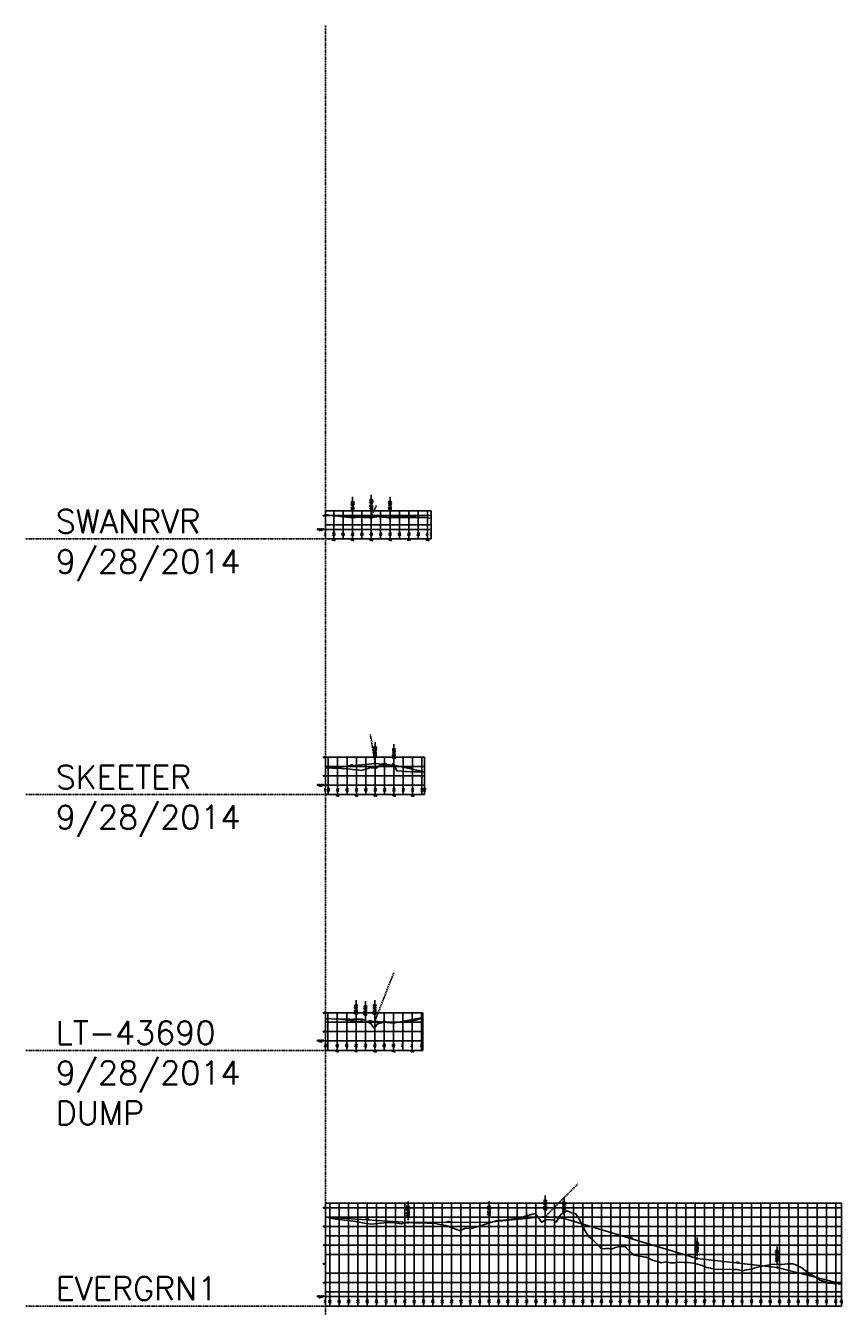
# Model space of a CAD drawing. Extents: x 114466 to 237039, y 16086 to 93345.
# Tile 79 of 81: x 219714 to 224072, y 47802 to 54641. Entities that reach past the tile are written whole.
import ezdxf
from ezdxf.enums import TextEntityAlignment as Align

# ---------------------------------------------------------------- set-up
doc = ezdxf.new("R2010")
doc.units = 0
doc.header["$LTSCALE"] = 50
doc.header["$MEASUREMENT"] = 0
doc.linetypes.add('HIDDEN_050%', pattern=[0.1875, 0.125, -0.0625])
doc.layers.get('0').update_dxf_attribs({"color": 1})
doc.layers.add('_CAB-PROF-TXT', color=31, linetype='HIDDEN_050%', plot=False)
for name, color, linetype in [('EVERGRN1-PBASE', 101, 'Continuous'), ('EVERGRN1-PEGC', 1, 'Continuous'), ('EVERGRN1-PEGCT', 101, 'Continuous'), ('EVERGRN1-PFGC', 4, 'Continuous'), ('EVERGRN1-PFGCT', 3, 'Continuous'), ('EVERGRN1-PGRID', 251, 'Continuous'), ('EVERGRN1-PGRIDT', 101, 'Continuous'), ('LT-43690-PBASE', 101, 'Continuous'), ('LT-43690-PEGC', 1, 'Continuous'), ('LT-43690-PEGCT', 101, 'Continuous'), ('LT-43690-PFGC', 4, 'Continuous'), ('LT-43690-PFGCT', 3, 'Continuous'), ('LT-43690-PGRID', 251, 'Continuous'), ('LT-43690-PGRIDT', 101, 'Continuous'), ('SKEETER-PBASE', 101, 'Continuous'), ('SKEETER-PEGC', 1, 'Continuous'), ('SKEETER-PEGCT', 101, 'Continuous'), ('SKEETER-PFGC', 4, 'Continuous'), ('SKEETER-PFGCT', 3, 'Continuous'), ('SKEETER-PGRID', 251, 'Continuous'), ('SKEETER-PGRIDT', 101, 'Continuous'), ('SWANRVR-PBASE', 101, 'Continuous'), ('SWANRVR-PEGC', 1, 'Continuous'), ('SWANRVR-PEGCT', 101, 'Continuous'), ('SWANRVR-PFGC', 4, 'Continuous'), ('SWANRVR-PFGCT', 3, 'Continuous'), ('SWANRVR-PGRID', 251, 'Continuous'), ('SWANRVR-PGRIDT', 101, 'Continuous')]:
    doc.layers.add(name, color=color, linetype=linetype)
doc.styles.add('C10O', font='complex', dxfattribs={"oblique": 20, "height": 4.167})
doc.styles.add('L140', font='ROMANSM.shx', dxfattribs={"height": 14})
doc.styles.add('l80', font='ROMANSM.shx', dxfattribs={"height": 8})

# ---------------------------------------------------------------- blocks, each defined once
blk = doc.blocks.new('datum')
blk.add_line((-1.625, 0), (-0.125, 0))
at = {"style": 'C10O', "oblique": 20}
blk.add_text('DATUM ELEV', height=0.1389, dxfattribs=at).set_placement((-0.9375, 0.05), align=Align.CENTER)
blk.add_attdef('DATUM', text='', height=0.1389, dxfattribs=at).set_placement((-0.9375, -0.18889), align=Align.CENTER)
blk = doc.blocks.new('pvi2')
for p, q in [((0, 0.1), (-0.08, -0.05)), ((0.07, -0.05), (0, 0.1)), ((-0.08, -0.05), (0.07, -0.05))]:
    blk.add_line(p, q)
blk.add_circle((0, 0), 0.0125)
at = {"flags": 1}
for tag, p in [('K', (0, -0.01)), ('LENGTH', (0, -0.03))]:
    blk.add_attdef(tag, text='', height=0.01, dxfattribs=at).set_placement(p, align=Align.CENTER)

msp = doc.modelspace()

# ---------------------------------------------------------------- linework, layer by layer
at = {"layer": '_CAB-PROF-TXT'}
for p, q in [((221314.3069, 54640.73615), (221314.3069, 31935.7308)), ((221558.54946, 52022.41363), (221587.54492, 52081.1525)), ((221314.3069, 51899.81363), (219714.04508, 51899.81363)), ((221579.00843, 50701.83956), (221553.78268, 50855.09035)), ((221314.3069, 50534.68956), (219714.04508, 50534.68956)), ((221577.14905, 49324.71549), (221679.14539, 49585.84289)), ((221314.3069, 49169.56549), (219714.04508, 49169.56549)), ((222486.9469, 48281.59141), (222661.13509, 48456.72524)), ((221314.3069, 47804.44141), (219714.04508, 47804.44141))]:
    msp.add_line(p, q, dxfattribs=at)
at = {"layer": 'EVERGRN1-PBASE'}
for p, q in [((221314.3069, 47804.44141), (221314.3069, 47854.44141)), ((221314.3069, 47854.44141), (224066.85699, 47854.44141)), ((221314.3069, 47804.44141), (224066.85699, 47804.44141)), ((221336.9469, 47804.44141), (221336.9469, 47854.44141)), ((221386.9469, 47804.44141), (221386.9469, 47854.44141)), ((221436.9469, 47804.44141), (221436.9469, 47854.44141)), ((221486.9469, 47804.44141), (221486.9469, 47854.44141)), ((221536.9469, 47804.44141), (221536.9469, 47854.44141)), ((221586.9469, 47804.44141), (221586.9469, 47854.44141)), ((221636.9469, 47804.44141), (221636.9469, 47854.44141)), ((221686.9469, 47804.44141), (221686.9469, 47854.44141)), ((221736.9469, 47804.44141), (221736.9469, 47854.44141)), ((221786.9469, 47804.44141), (221786.9469, 47854.44141)), ((221836.9469, 47804.44141), (221836.9469, 47854.44141)), ((221886.9469, 47804.44141), (221886.9469, 47854.44141)), ((221936.9469, 47804.44141), (221936.9469, 47854.44141)), ((221986.9469, 47804.44141), (221986.9469, 47854.44141)), ((222036.9469, 47804.44141), (222036.9469, 47854.44141)), ((222086.9469, 47804.44141), (222086.9469, 47854.44141)), ((222136.9469, 47804.44141), (222136.9469, 47854.44141)), ((222186.9469, 47804.44141), (222186.9469, 47854.44141)), ((222236.9469, 47804.44141), (222236.9469, 47854.44141)), ((222286.9469, 47804.44141), (222286.9469, 47854.44141)), ((222336.9469, 47804.44141), (222336.9469, 47854.44141)), ((222386.9469, 47804.44141), (222386.9469, 47854.44141)), ((222436.9469, 47804.44141), (222436.9469, 47854.44141)), ((222486.9469, 47804.44141), (222486.9469, 47854.44141)), ((222536.9469, 47804.44141), (222536.9469, 47854.44141)), ((222586.9469, 47804.44141), (222586.9469, 47854.44141)), ((222636.9469, 47804.44141), (222636.9469, 47854.44141)), ((222686.9469, 47804.44141), (222686.9469, 47854.44141)), ((222736.9469, 47804.44141), (222736.9469, 47854.44141)), ((222786.9469, 47804.44141), (222786.9469, 47854.44141)), ((222836.9469, 47804.44141), (222836.9469, 47854.44141)), ((222886.9469, 47804.44141), (222886.9469, 47854.44141)), ((222936.9469, 47804.44141), (222936.9469, 47854.44141)), ((222986.9469, 47804.44141), (222986.9469, 47854.44141)), ((223036.9469, 47804.44141), (223036.9469, 47854.44141)), ((223086.9469, 47804.44141), (223086.9469, 47854.44141)), ((223136.9469, 47804.44141), (223136.9469, 47854.44141)), ((223186.9469, 47804.44141), (223186.9469, 47854.44141)), ((223236.9469, 47804.44141), (223236.9469, 47854.44141)), ((223286.9469, 47804.44141), (223286.9469, 47854.44141)), ((223336.9469, 47804.44141), (223336.9469, 47854.44141)), ((223386.9469, 47804.44141), (223386.9469, 47854.44141)), ((223436.9469, 47804.44141), (223436.9469, 47854.44141)), ((223486.9469, 47804.44141), (223486.9469, 47854.44141)), ((223536.9469, 47804.44141), (223536.9469, 47854.44141)), ((223586.9469, 47804.44141), (223586.9469, 47854.44141)), ((223636.9469, 47804.44141), (223636.9469, 47854.44141)), ((223686.9469, 47804.44141), (223686.9469, 47854.44141)), ((223736.9469, 47804.44141), (223736.9469, 47854.44141)), ((223786.9469, 47804.44141), (223786.9469, 47854.44141)), ((223836.9469, 47804.44141), (223836.9469, 47854.44141)), ((223886.9469, 47804.44141), (223886.9469, 47854.44141)), ((223936.9469, 47804.44141), (223936.9469, 47854.44141)), ((223986.9469, 47804.44141), (223986.9469, 47854.44141)), ((224036.9469, 47804.44141), (224036.9469, 47854.44141)), ((224066.85699, 47804.44141), (224066.85699, 47854.44141))]:
    msp.add_line(p, q, dxfattribs=at)
at = {"layer": 'EVERGRN1-PEGC', "flags": 128}
msp.add_lwpolyline([(221314.3069, 48280.72486), (221319.81223, 48279.65603), (221350.8317, 48271.49509), (221367.81974, 48268.96588), (221399.42605, 48265.2642), (221415.82624, 48263.57124), (221448.02071, 48258.61501), (221463.83375, 48256.60529), (221496.61502, 48252.5448), (221511.84026, 48248.69599), (221545.20971, 48243.91334), (221559.84777, 48241.06831), (221593.80472, 48245.26229), (221607.85528, 48246.6796), (221611.98811, 48247.28504), (221640.60313, 48251.04273), (221643.59507, 48251.07967), (221643.61616, 48251.07967), (221656.11785, 48250.67818), (221675.22312, 48249.80803), (221675.24421, 48249.80803), (221681.75889, 48249.22771), (221705.84879, 48245.8802), (221706.85117, 48245.79102), (221706.87226, 48245.79102), (221719.35001, 48244.08968), (221738.47922, 48247.89716), (221738.50031, 48247.89716), (221746.64697, 48249.2563), (221754.93117, 48250.40429), (221760.09288, 48250.62409), (221770.10727, 48249.6234), (221770.12836, 48249.6234), (221789.38869, 48247.11959), (221801.73532, 48247.95711), (221801.75641, 48247.95711), (221808.12158, 48248.2862), (221808.12175, 48248.2862), (221822.62465, 48248.99637), (221823.42071, 48248.94443), (221824.23764, 48248.97861), (221857.3675, 48247.3496), (221889.65005, 48246.8416), (221891.31428, 48246.64719), (221893.02224, 48246.5166), (221925.26073, 48240.3584), (221956.67404, 48233.63141), (221959.2072, 48233.16227), (221961.80684, 48232.52765), (221993.15368, 48219.27881), (222023.69944, 48209.18499), (222027.10009, 48208.12137), (222030.59001, 48208.47274), (222061.0465, 48219.52924), (222090.72343, 48218.95525), (222099.37461, 48219.33067), (222157.74882, 48238.69705), (222168.15778, 48242.12317), (222224.77422, 48259.34673), (222236.94238, 48261.4318), (222264.72587, 48263.242), (222291.79821, 48265.76747), (222305.72698, 48267.73495), (222358.82361, 48277.85196), (222374.51015, 48282.38909), (222425.8476, 48296.83461), (222434.45818, 48297.79229), (222443.01411, 48285.898), (222443.29475, 48285.51937), (222446.67733, 48280.95574), (222467.88819, 48250.82966), (222472.5368, 48254.63422), (222483.72233, 48262.23102), (222485.17151, 48262.74703), (222488.32816, 48264.19318), (222494.37713, 48264.60076), (222507.83865, 48265.57354), (222514.38286, 48265.02835), (222527.61208, 48263.62697), (222529.06037, 48262.97453), (222532.09276, 48261.93275), (222536.73156, 48258.62602), (222545.32127, 48252.38716), (222561.31324, 48278.43864), (222570.24457, 48292.99557), (222580.86252, 48299.51943), (222604.19101, 48311.91631), (222626.92238, 48302.72861), (222649.64712, 48297.20538), (222672.08414, 48262.14613), (222693.94778, 48215.11446), (222706.03047, 48193.17182), (222718.43029, 48175.04209), (222739.97678, 48158.47848), (222760.97177, 48137.68483), (222773.92336, 48124.61877), (222787.21489, 48109.00932), (222807.86995, 48110.75552), (222823.60904, 48110.92237), (222828.29519, 48111.01085), (222841.83792, 48110.59583), (222854.08213, 48114.1529), (222855.216, 48114.49159), (222855.23709, 48114.49159), (222876.14575, 48121.15237), (222886.84405, 48121.54008), (222886.86514, 48121.54008), (222910.82656, 48122.96916), (222911.39755, 48122.70928), (222912.48878, 48121.72004), (222918.4721, 48115.60162), (222918.49319, 48115.60162), (222948.4065, 48086.29672), (222950.10015, 48085.03734), (222950.12124, 48085.03734), (222962.03206, 48076.69316), (222981.7282, 48072.24921), (222981.74929, 48072.24921), (222988.92106, 48071.093), (223010.72271, 48067.71772), (223013.35625, 48067.01231), (223013.37734, 48067.01231), (223023.19613, 48064.80095), (223023.19677, 48064.80095), (223034.31964, 48062.37753), (223058.76473, 48048.38141), (223083.48858, 48042.65917), (223106.7685, 48035.74494), (223131.7671, 48040.44613), (223154.77328, 48035.65907), (223177.51958, 48035.25931), (223202.77805, 48038.11731), (223228.32456, 48037.23217), (223250.78183, 48037.34021), (223276.60309, 48033.81216), (223298.7866, 48027.72098), (223324.88154, 48020.78666), (223346.79038, 48009.23544), (223368.45218, 48005.64151), (223394.79515, 48000.28858), (223421.43909, 48001.72631), (223442.79992, 47999.10931), (223469.71752, 48000.60579), (223490.8037, 47998.81025), (223511.65213, 47999.93828), (223538.80847, 47992.86536), (223559.38535, 47997.51925), (223586.81225, 48000.95863), (223607.11842, 48007.66101), (223634.81702, 48016.23761), (223654.85207, 48018.83741), (223682.8218, 48024.62606), (223702.58531, 48028.15857), (223730.82557, 48026.9408), (223750.31837, 48026.65656), (223778.83034, 48029.51706), (223807.66746, 48029.54478), (223826.83412, 48021.89106), (223855.94606, 48008.86532), (223874.83889, 47993.09809), (223893.51831, 47981.71531), (223922.84367, 47961.5997), (223952.50344, 47941.61572), (223970.84744, 47936.25308), (224000.78206, 47925.7812), (224018.85222, 47924.29183), (224049.06042, 47922.69242), (224066.85599, 47922.62934)], dxfattribs=at)
at = {"layer": 'EVERGRN1-PFGC'}
for p, q in [((221677.14905, 49314.71549), (221832.908, 49344.79094)), ((221314.3069, 48279.44141), (221754.93117, 48250.40429)), ((222186.9469, 48251.59141), (222486.9469, 48281.59141)), ((222486.9469, 48281.59141), (222586.9469, 48271.59141)), ((221754.93117, 48250.40429), (222186.9469, 48251.59141)), ((222586.9469, 48271.59141), (223296.75619, 48058.64863)), ((223296.75619, 48058.64863), (223724.13261, 48010.33931)), ((223724.13261, 48010.33931), (224066.85599, 47922.62934))]:
    msp.add_line(p, q, dxfattribs=at)
at = {"layer": 'EVERGRN1-PFGCT'}
for p, q in [((221754.93117, 48262.90429), (221754.93117, 48362.90429)), ((222186.9469, 48264.09141), (222186.9469, 48364.09141)), ((222486.9469, 48294.09141), (222486.9469, 48394.09141)), ((222586.9469, 48284.09141), (222586.9469, 48384.09141)), ((223296.75619, 48071.14863), (223296.75619, 48171.14863)), ((223724.13261, 48022.83931), (223724.13261, 48122.83931))]:
    msp.add_line(p, q, dxfattribs=at)
at = {"layer": 'EVERGRN1-PGRID'}
for p, q in [((221314.3069, 47854.44141), (221314.3069, 48354.44141)), ((221314.3069, 48354.44141), (224066.85699, 48354.44141)), ((221336.9469, 47854.44141), (221336.9469, 48354.44141)), ((221386.9469, 47854.44141), (221386.9469, 48354.44141)), ((221436.9469, 47854.44141), (221436.9469, 48354.44141)), ((221486.9469, 47854.44141), (221486.9469, 48354.44141)), ((221536.9469, 47854.44141), (221536.9469, 48354.44141)), ((221586.9469, 47854.44141), (221586.9469, 48354.44141)), ((221636.9469, 47854.44141), (221636.9469, 48354.44141)), ((221686.9469, 47854.44141), (221686.9469, 48354.44141)), ((221736.9469, 47854.44141), (221736.9469, 48354.44141)), ((221786.9469, 47854.44141), (221786.9469, 48354.44141)), ((221836.9469, 47854.44141), (221836.9469, 48354.44141)), ((221886.9469, 47854.44141), (221886.9469, 48354.44141)), ((221936.9469, 47854.44141), (221936.9469, 48354.44141)), ((221986.9469, 47854.44141), (221986.9469, 48354.44141)), ((222036.9469, 47854.44141), (222036.9469, 48354.44141)), ((222086.9469, 47854.44141), (222086.9469, 48354.44141)), ((222136.9469, 47854.44141), (222136.9469, 48354.44141)), ((222186.9469, 47854.44141), (222186.9469, 48354.44141)), ((222236.9469, 47854.44141), (222236.9469, 48354.44141)), ((222286.9469, 47854.44141), (222286.9469, 48354.44141)), ((222336.9469, 47854.44141), (222336.9469, 48354.44141)), ((222386.9469, 47854.44141), (222386.9469, 48354.44141)), ((222436.9469, 47854.44141), (222436.9469, 48354.44141)), ((222486.9469, 47854.44141), (222486.9469, 48354.44141)), ((222536.9469, 47854.44141), (222536.9469, 48354.44141)), ((222586.9469, 47854.44141), (222586.9469, 48354.44141)), ((222636.9469, 47854.44141), (222636.9469, 48354.44141)), ((222686.9469, 47854.44141), (222686.9469, 48354.44141)), ((222736.9469, 47854.44141), (222736.9469, 48354.44141)), ((222786.9469, 47854.44141), (222786.9469, 48354.44141)), ((222836.9469, 47854.44141), (222836.9469, 48354.44141)), ((222886.9469, 47854.44141), (222886.9469, 48354.44141)), ((222936.9469, 47854.44141), (222936.9469, 48354.44141)), ((222986.9469, 47854.44141), (222986.9469, 48354.44141)), ((223036.9469, 47854.44141), (223036.9469, 48354.44141)), ((223086.9469, 47854.44141), (223086.9469, 48354.44141)), ((223136.9469, 47854.44141), (223136.9469, 48354.44141)), ((223186.9469, 47854.44141), (223186.9469, 48354.44141)), ((223236.9469, 47854.44141), (223236.9469, 48354.44141)), ((223286.9469, 47854.44141), (223286.9469, 48354.44141)), ((223336.9469, 47854.44141), (223336.9469, 48354.44141)), ((223386.9469, 47854.44141), (223386.9469, 48354.44141)), ((223436.9469, 47854.44141), (223436.9469, 48354.44141)), ((223486.9469, 47854.44141), (223486.9469, 48354.44141)), ((223536.9469, 47854.44141), (223536.9469, 48354.44141)), ((223586.9469, 47854.44141), (223586.9469, 48354.44141)), ((223636.9469, 47854.44141), (223636.9469, 48354.44141)), ((223686.9469, 47854.44141), (223686.9469, 48354.44141)), ((223736.9469, 47854.44141), (223736.9469, 48354.44141)), ((223786.9469, 47854.44141), (223786.9469, 48354.44141)), ((223836.9469, 47854.44141), (223836.9469, 48354.44141)), ((223886.9469, 47854.44141), (223886.9469, 48354.44141)), ((223936.9469, 47854.44141), (223936.9469, 48354.44141)), ((223986.9469, 47854.44141), (223986.9469, 48354.44141)), ((224036.9469, 47854.44141), (224036.9469, 48354.44141)), ((224066.85699, 47854.44141), (224066.85699, 48354.44141)), ((221314.3069, 48329.44141), (224066.85699, 48329.44141)), ((221314.3069, 48279.44141), (224066.85699, 48279.44141)), ((221314.3069, 48229.44141), (224066.85699, 48229.44141)), ((221314.3069, 48179.44141), (224066.85699, 48179.44141)), ((221314.3069, 48129.44141), (224066.85699, 48129.44141)), ((221314.3069, 48079.44141), (224066.85699, 48079.44141)), ((221314.3069, 47979.44141), (224066.85699, 47979.44141)), ((221314.3069, 47929.44141), (224066.85699, 47929.44141)), ((221314.3069, 47879.44141), (224066.85699, 47879.44141))]:
    msp.add_line(p, q, dxfattribs=at)
at = {"layer": 'LT-43690-PBASE'}
for p, q in [((221314.3069, 49169.56549), (221314.3069, 49219.56549)), ((221314.3069, 49219.56549), (221832.909, 49219.56549)), ((221314.3069, 49169.56549), (221832.909, 49169.56549)), ((221327.14905, 49169.56549), (221327.14905, 49219.56549)), ((221377.14905, 49169.56549), (221377.14905, 49219.56549)), ((221427.14905, 49169.56549), (221427.14905, 49219.56549)), ((221477.14905, 49169.56549), (221477.14905, 49219.56549)), ((221527.14905, 49169.56549), (221527.14905, 49219.56549)), ((221577.14905, 49169.56549), (221577.14905, 49219.56549)), ((221627.14905, 49169.56549), (221627.14905, 49219.56549)), ((221677.14905, 49169.56549), (221677.14905, 49219.56549)), ((221727.14905, 49169.56549), (221727.14905, 49219.56549)), ((221777.14905, 49169.56549), (221777.14905, 49219.56549)), ((221827.14905, 49169.56549), (221827.14905, 49219.56549)), ((221832.909, 49169.56549), (221832.909, 49219.56549))]:
    msp.add_line(p, q, dxfattribs=at)
at = {"layer": 'LT-43690-PEGC', "flags": 128}
msp.add_lwpolyline([(221314.3069, 49339.44231), (221346.58708, 49337.0493), (221362.98797, 49336.39369), (221374.65746, 49336.98797), (221411.66802, 49335.4301), (221416.31631, 49335.3242), (221443.89504, 49335.34135), (221457.97579, 49334.57348), (221460.34909, 49334.319), (221463.68462, 49335.41463), (221509.03016, 49335.11784), (221541.29399, 49319.70267), (221557.71022, 49310.64946), (221566.65723, 49297.12939), (221573.25185, 49288.26995), (221576.713, 49292.22692), (221591.84862, 49310.34131), (221592.51166, 49310.8758), (221594.51688, 49311.94678), (221598.51755, 49312.8583), (221615.08929, 49317.02245), (221634.77723, 49320.78685), (221635.63532, 49320.94588), (221636.59657, 49320.88948), (221638.78634, 49320.57433), (221659.91303, 49318.76462), (221664.05517, 49318.7708), (221696.6271, 49319.28225), (221754.32362, 49324.35492), (221754.45889, 49324.36646), (221754.583, 49324.3872), (221778.67928, 49327.08295), (221801.11354, 49332.30675), (221832.908, 49344.79094)], dxfattribs=at)
at = {"layer": 'LT-43690-PFGC'}
for p, q in [((221374.65746, 49336.98797), (221477.14905, 49324.71549)), ((221477.14905, 49324.71549), (221527.14905, 49319.71549)), ((221527.14905, 49319.71549), (221577.14905, 49324.71549)), ((221577.14905, 49324.71549), (221677.14905, 49314.71549))]:
    msp.add_line(p, q, dxfattribs=at)
at = {"layer": 'LT-43690-PFGCT'}
for p, q in [((221477.14905, 49337.21549), (221477.14905, 49437.21549)), ((221527.14905, 49332.21549), (221527.14905, 49432.21549)), ((221577.14905, 49337.21549), (221577.14905, 49437.21549))]:
    msp.add_line(p, q, dxfattribs=at)
at = {"layer": 'LT-43690-PGRID'}
for p, q in [((221314.3069, 49219.56549), (221314.3069, 49369.56549)), ((221314.3069, 49369.56549), (221832.909, 49369.56549)), ((221314.3069, 49319.56549), (221832.909, 49319.56549)), ((221327.14905, 49219.56549), (221327.14905, 49369.56549)), ((221377.14905, 49219.56549), (221377.14905, 49369.56549)), ((221427.14905, 49219.56549), (221427.14905, 49369.56549)), ((221477.14905, 49219.56549), (221477.14905, 49369.56549)), ((221527.14905, 49219.56549), (221527.14905, 49369.56549)), ((221577.14905, 49219.56549), (221577.14905, 49369.56549)), ((221627.14905, 49219.56549), (221627.14905, 49369.56549)), ((221677.14905, 49219.56549), (221677.14905, 49369.56549)), ((221727.14905, 49219.56549), (221727.14905, 49369.56549)), ((221777.14905, 49219.56549), (221777.14905, 49369.56549)), ((221827.14905, 49219.56549), (221827.14905, 49369.56549)), ((221832.909, 49219.56549), (221832.909, 49369.56549)), ((221314.3069, 49269.56549), (221832.909, 49269.56549))]:
    msp.add_line(p, q, dxfattribs=at)
at = {"layer": 'SKEETER-PBASE'}
for p, q in [((221314.3069, 50534.68956), (221314.3069, 50584.68956)), ((221314.3069, 50584.68956), (221842.38467, 50584.68956)), ((221329.00843, 50534.68956), (221329.00843, 50584.68956)), ((221379.00843, 50534.68956), (221379.00843, 50584.68956)), ((221429.00843, 50534.68956), (221429.00843, 50584.68956)), ((221479.00843, 50534.68956), (221479.00843, 50584.68956)), ((221529.00843, 50534.68956), (221529.00843, 50584.68956)), ((221579.00843, 50534.68956), (221579.00843, 50584.68956)), ((221629.00843, 50534.68956), (221629.00843, 50584.68956)), ((221679.00843, 50534.68956), (221679.00843, 50584.68956)), ((221729.00843, 50534.68956), (221729.00843, 50584.68956)), ((221779.00843, 50534.68956), (221779.00843, 50584.68956)), ((221829.00843, 50534.68956), (221829.00843, 50584.68956)), ((221842.38467, 50534.68956), (221842.38467, 50584.68956)), ((221314.3069, 50534.68956), (221842.38467, 50534.68956))]:
    msp.add_line(p, q, dxfattribs=at)
at = {"layer": 'SKEETER-PEGC', "flags": 128}
msp.add_lwpolyline([(221314.3069, 50677.1759), (221350.9665, 50675.55328), (221362.31333, 50675.43405), (221399.55487, 50674.11958), (221410.32077, 50673.60775), (221448.14268, 50670.42692), (221458.3272, 50669.75067), (221496.73107, 50664.96082), (221506.33463, 50663.69979), (221545.31968, 50676.54354), (221554.34207, 50679.28852), (221559.98018, 50678.65529), (221584.39388, 50676.14623), (221591.04339, 50680.86693), (221605.51026, 50691.3593), (221608.48129, 50691.82398), (221609.9916, 50692.10647), (221625.38322, 50691.49106), (221632.11814, 50690.69818), (221638.95856, 50689.43202), (221653.75053, 50687.47586), (221654.88912, 50686.80906), (221656.97701, 50685.62858), (221672.71454, 50699.67732), (221680.15322, 50692.77186), (221695.40731, 50661.59005), (221698.36237, 50661.50164), (221739.67209, 50658.00809), (221746.3698, 50657.70701), (221788.2607, 50656.61802), (221794.37724, 50656.44768), (221836.84841, 50656.30885), (221842.38367, 50656.45823)], dxfattribs=at)
at = {"layer": 'SKEETER-PFGC'}
for p, q in [((221326.82924, 50676.62164), (221579.00843, 50701.83956)), ((221579.00843, 50701.83956), (221679.00843, 50691.83956)), ((221679.00843, 50691.83956), (221842.38467, 50656.45825))]:
    msp.add_line(p, q, dxfattribs=at)
at = {"layer": 'SKEETER-PFGCT'}
for p, q in [((221579.00843, 50714.33956), (221579.00843, 50814.33956)), ((221679.00843, 50704.33956), (221679.00843, 50804.33956))]:
    msp.add_line(p, q, dxfattribs=at)
at = {"layer": 'SKEETER-PGRID'}
for p, q in [((221314.3069, 50584.68956), (221314.3069, 50734.68956)), ((221314.3069, 50734.68956), (221842.38467, 50734.68956)), ((221314.3069, 50684.68956), (221842.38467, 50684.68956)), ((221329.00843, 50584.68956), (221329.00843, 50734.68956)), ((221379.00843, 50584.68956), (221379.00843, 50734.68956)), ((221429.00843, 50584.68956), (221429.00843, 50734.68956)), ((221479.00843, 50584.68956), (221479.00843, 50734.68956)), ((221529.00843, 50584.68956), (221529.00843, 50734.68956)), ((221579.00843, 50584.68956), (221579.00843, 50734.68956)), ((221629.00843, 50584.68956), (221629.00843, 50734.68956)), ((221679.00843, 50584.68956), (221679.00843, 50734.68956)), ((221729.00843, 50584.68956), (221729.00843, 50734.68956)), ((221779.00843, 50584.68956), (221779.00843, 50734.68956)), ((221829.00843, 50584.68956), (221829.00843, 50734.68956)), ((221842.38467, 50584.68956), (221842.38467, 50734.68956)), ((221314.3069, 50634.68956), (221842.38467, 50634.68956))]:
    msp.add_line(p, q, dxfattribs=at)
at = {"layer": 'SWANRVR-PBASE'}
for p, q in [((221314.3069, 51899.81363), (221314.3069, 51949.81363)), ((221314.3069, 51949.81363), (221878.82432, 51949.81363)), ((221358.54946, 51899.81363), (221358.54946, 51949.81363)), ((221408.54946, 51899.81363), (221408.54946, 51949.81363)), ((221458.54946, 51899.81363), (221458.54946, 51949.81363)), ((221508.54946, 51899.81363), (221508.54946, 51949.81363)), ((221558.54946, 51899.81363), (221558.54946, 51949.81363)), ((221608.54946, 51899.81363), (221608.54946, 51949.81363)), ((221658.54946, 51899.81363), (221658.54946, 51949.81363)), ((221708.54946, 51899.81363), (221708.54946, 51949.81363)), ((221758.54946, 51899.81363), (221758.54946, 51949.81363)), ((221808.54946, 51899.81363), (221808.54946, 51949.81363)), ((221858.54946, 51899.81363), (221858.54946, 51949.81363)), ((221878.82432, 51899.81363), (221878.82432, 51949.81363)), ((221314.3069, 51899.81363), (221878.82432, 51899.81363))]:
    msp.add_line(p, q, dxfattribs=at)
at = {"layer": 'SWANRVR-PEGC', "flags": 128}
msp.add_lwpolyline([(221314.3069, 52028.03857), (221316.22174, 52028.37949), (221323.34221, 52028.18182), (221330.47277, 52027.67613), (221368.56655, 52025.2848), (221375.42042, 52025.06803), (221412.76877, 52023.34601), (221422.83818, 52022.82144), (221435.57732, 52021.84792), (221472.14828, 52019.38406), (221484.13879, 52018.4264), (221520.77072, 52014.96401), (221551.31573, 52012.79501), (221555.38742, 52012.51535), (221556.65686, 52012.54087), (221558.73137, 52012.97621), (221587.62262, 52018.78247), (221588.94813, 52019.00581), (221615.90017, 52023.59034), (221616.05718, 52023.61691), (221616.06394, 52023.61803), (221616.06685, 52023.6178), (221616.07316, 52023.61742), (221647.09412, 52022.12844), (221647.15539, 52022.11387), (221696.31428, 52019.02423), (221696.98883, 52018.96838), (221746.79466, 52017.16062), (221747.55557, 52017.14837), (221748.32147, 52017.12046), (221796.95894, 52015.57891), (221822.68597, 52014.66084), (221847.16592, 52013.71853), (221847.27062, 52013.7306), (221847.58291, 52013.70812), (221847.70331, 52013.6994), (221878.82332, 52008.52209)], dxfattribs=at)
at = {"layer": 'SWANRVR-PFGC'}
for p, q in [((221316.22174, 52028.37949), (221458.54946, 52012.41363)), ((221458.54946, 52012.41363), (221558.54946, 52022.41363)), ((221558.54946, 52022.41363), (221658.54946, 52012.41363)), ((221658.54946, 52012.41363), (221822.68597, 52014.66084))]:
    msp.add_line(p, q, dxfattribs=at)
at = {"layer": 'SWANRVR-PFGCT'}
for p, q in [((221458.54946, 52024.91363), (221458.54946, 52124.91363)), ((221558.54946, 52034.91363), (221558.54946, 52134.91363)), ((221658.54946, 52024.91363), (221658.54946, 52124.91363))]:
    msp.add_line(p, q, dxfattribs=at)
at = {"layer": 'SWANRVR-PGRID'}
for p, q in [((221314.3069, 51949.81363), (221314.3069, 52049.81363)), ((221314.3069, 52049.81363), (221878.82432, 52049.81363)), ((221358.54946, 51949.81363), (221358.54946, 52049.81363)), ((221408.54946, 51949.81363), (221408.54946, 52049.81363)), ((221458.54946, 51949.81363), (221458.54946, 52049.81363)), ((221508.54946, 51949.81363), (221508.54946, 52049.81363)), ((221558.54946, 51949.81363), (221558.54946, 52049.81363)), ((221608.54946, 51949.81363), (221608.54946, 52049.81363)), ((221658.54946, 51949.81363), (221658.54946, 52049.81363)), ((221708.54946, 51949.81363), (221708.54946, 52049.81363)), ((221758.54946, 51949.81363), (221758.54946, 52049.81363)), ((221808.54946, 51949.81363), (221808.54946, 52049.81363)), ((221858.54946, 51949.81363), (221858.54946, 52049.81363)), ((221878.82432, 51949.81363), (221878.82432, 52049.81363)), ((221314.3069, 52024.81363), (221878.82432, 52024.81363)), ((221314.3069, 51974.81363), (221878.82432, 51974.81363))]:
    msp.add_line(p, q, dxfattribs=at)

# ---------------------------------------------------------------- block references
at = {"layer": 'EVERGRN1-PBASE', "xscale": 28.79769618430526, "yscale": 28.79769618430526, "zscale": 28.79769618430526}
msp.add_blockref('datum', (221314.3069, 47854.44141), dxfattribs=at).add_auto_attribs({'DATUM': '225.00'})
at = {"layer": 'EVERGRN1-PFGC', "xscale": 48.01920768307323, "yscale": 48.01920768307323, "zscale": 48.01920768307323}
for p in [(222486.9469, 48281.59141), (221754.93117, 48250.40429), (222186.9469, 48251.59141), (222586.9469, 48271.59141), (223296.75619, 48058.64863), (223724.13261, 48010.33931)]:
    msp.add_blockref('pvi2', p, dxfattribs=at)
at = {"layer": 'LT-43690-PBASE', "xscale": 28.79769618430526, "yscale": 28.79769618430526, "zscale": 28.79769618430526}
msp.add_blockref('datum', (221314.3069, 49219.56549), dxfattribs=at).add_auto_attribs({'DATUM': '250.00'})
at = {"layer": 'LT-43690-PFGC', "xscale": 48.01920768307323, "yscale": 48.01920768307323, "zscale": 48.01920768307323}
for p in [(221477.14905, 49324.71549), (221527.14905, 49319.71549), (221577.14905, 49324.71549)]:
    msp.add_blockref('pvi2', p, dxfattribs=at)
at = {"layer": 'SKEETER-PBASE', "xscale": 28.79769618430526, "yscale": 28.79769618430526, "zscale": 28.79769618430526}
msp.add_blockref('datum', (221314.3069, 50584.68956), dxfattribs=at).add_auto_attribs({'DATUM': '230.00'})
at = {"layer": 'SKEETER-PFGC', "xscale": 48.01920768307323, "yscale": 48.01920768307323, "zscale": 48.01920768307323}
for p in [(221579.00843, 50701.83956), (221679.00843, 50691.83956)]:
    msp.add_blockref('pvi2', p, dxfattribs=at)
at = {"layer": 'SWANRVR-PBASE', "xscale": 28.79769618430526, "yscale": 28.79769618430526, "zscale": 28.79769618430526}
msp.add_blockref('datum', (221314.3069, 51949.81363), dxfattribs=at).add_auto_attribs({'DATUM': '225.00'})
at = {"layer": 'SWANRVR-PFGC', "xscale": 48.01920768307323, "yscale": 48.01920768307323, "zscale": 48.01920768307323}
for p in [(221458.54946, 52012.41363), (221558.54946, 52022.41363), (221658.54946, 52012.41363)]:
    msp.add_blockref('pvi2', p, dxfattribs=at)

# ---------------------------------------------------------------- texts
at = {"layer": '_CAB-PROF-TXT', "style": 'L140'}
for s, p in [('SWANRVR', (219874.98971, 51931.29941)), ('9/28/2014', (219874.98971, 51717.01369)), ('SKEETER', (219874.98971, 50566.17533)), ('9/28/2014', (219874.98971, 50351.88962)), ('LT-43690', (219874.98971, 49201.05126)), ('9/28/2014', (219874.98971, 48986.76555)), ('DUMP', (219874.98971, 48772.47983)), ('EVERGRN1', (219874.98971, 47835.92719))]:
    msp.add_text(s, height=125, dxfattribs=at).set_placement(p)
at = {"layer": 'EVERGRN1-PEGCT', "style": 'l80'}
for s, p in [('310.3', (221314.3069, 47829.44141)), ('309.1', (221336.9469, 47829.44141)), ('307.5', (221386.9469, 47829.44141)), ('306.2', (221436.9469, 47829.44141)), ('304.9', (221486.9469, 47829.44141)), ('303.1', (221536.9469, 47829.44141)), ('303.0', (221586.9469, 47829.44141)), ('304.2', (221636.9469, 47829.44141)), ('303.8', (221686.9469, 47829.44141)), ('303.6', (221736.9469, 47829.44141)), ('303.6', (221786.9469, 47829.44141)), ('303.8', (221836.9469, 47829.44141)), ('303.5', (221886.9469, 47829.44141)), ('301.7', (221936.9469, 47829.44141)), ('298.5', (221986.9469, 47829.44141)), ('296.3', (222036.9469, 47829.44141)), ('297.9', (222086.9469, 47829.44141)), ('300.5', (222136.9469, 47829.44141)), ('303.7', (222186.9469, 47829.44141)), ('306.4', (222236.9469, 47829.44141)), ('307.2', (222286.9469, 47829.44141)), ('308.8', (222336.9469, 47829.44141)), ('311.3', (222386.9469, 47829.44141)), ('313.0', (222436.9469, 47829.44141)), ('306.8', (222486.9469, 47829.44141)), ('305.8', (222536.9469, 47829.44141)), ('314.7', (222586.9469, 47829.44141)), ('314.2', (222636.9469, 47829.44141)), ('300.1', (222686.9469, 47829.44141)), ('286.3', (222736.9469, 47829.44141)), ('276.0', (222786.9469, 47829.44141)), ('276.3', (222836.9469, 47829.44141)), ('278.4', (222886.9469, 47829.44141)), ('273.6', (222936.9469, 47829.44141)), ('268.4', (222986.9469, 47829.44141)), ('266.3', (223036.9469, 47829.44141)), ('262.4', (223086.9469, 47829.44141)), ('262.0', (223136.9469, 47829.44141)), ('261.4', (223186.9469, 47829.44141)), ('261.6', (223236.9469, 47829.44141)), ('260.3', (223286.9469, 47829.44141)), ('257.0', (223336.9469, 47829.44141)), ('254.5', (223386.9469, 47829.44141)), ('254.1', (223436.9469, 47829.44141)), ('253.9', (223486.9469, 47829.44141)), ('252.8', (223536.9469, 47829.44141)), ('254.3', (223586.9469, 47829.44141)), ('257.4', (223636.9469, 47829.44141)), ('259.2', (223686.9469, 47829.44141)), ('259.5', (223736.9469, 47829.44141)), ('260.0', (223786.9469, 47829.44141)), ('257.6', (223836.9469, 47829.44141)), ('251.3', (223886.9469, 47829.44141)), ('244.5', (223936.9469, 47829.44141)), ('240.2', (223986.9469, 47829.44141)), ('238.8', (224036.9469, 47829.44141)), ('238.6', (224066.85699, 47829.44141))]:
    msp.add_text(s, height=4, rotation=90, dxfattribs=at).set_placement(p, align=Align.BOTTOM_CENTER)
at = {"layer": 'EVERGRN1-PFGCT', "style": 'l80'}
for s, p in [('PVI STA  = 10+00', (222482.9469, 48344.09141)), ('PVI STA  = 11+00', (222582.9469, 48334.09141)), ('PVI STA  = 2+67.98', (221750.93117, 48312.90429)), ('PVI STA  = 7+00', (222182.9469, 48314.09141)), ('PVI STA  = 18+09.81', (223292.75619, 48121.14863)), ('PVI STA  = 22+37.19', (223720.13261, 48072.83931))]:
    msp.add_text(s, height=4, rotation=90, dxfattribs=at).set_placement(p, align=Align.CENTER)
for s, p in [('PVI ELEV = 310.43', (222490.9469, 48344.09141)), ('PVI ELEV = 308.43', (222590.9469, 48334.09141)), ('PVI ELEV = 304.19', (221758.93117, 48312.90429)), ('PVI ELEV = 304.43', (222190.9469, 48314.09141)), ('PVI ELEV = 265.84', (223300.75619, 48121.14863)), ('PVI ELEV = 256.18', (223728.13261, 48072.83931)), ('309.70', (221338.28023, 47829.44141)), ('309.04', (221388.28023, 47829.44141)), ('308.38', (221438.28023, 47829.44141)), ('307.72', (221488.28023, 47829.44141)), ('307.07', (221538.28023, 47829.44141)), ('306.41', (221588.28023, 47829.44141)), ('305.75', (221638.28023, 47829.44141)), ('305.09', (221688.28023, 47829.44141)), ('304.43', (221738.28023, 47829.44141)), ('304.21', (221788.28023, 47829.44141)), ('304.24', (221838.28023, 47829.44141)), ('304.27', (221888.28023, 47829.44141)), ('304.29', (221938.28023, 47829.44141)), ('304.32', (221988.28023, 47829.44141)), ('304.35', (222038.28023, 47829.44141)), ('304.38', (222088.28023, 47829.44141)), ('304.40', (222138.28023, 47829.44141)), ('304.43', (222188.28023, 47829.44141)), ('304.43', (222188.28023, 47829.44141)), ('305.43', (222238.28023, 47829.44141)), ('306.43', (222288.28023, 47829.44141)), ('307.43', (222338.28023, 47829.44141)), ('308.43', (222388.28023, 47829.44141)), ('309.43', (222438.28023, 47829.44141)), ('310.43', (222488.28023, 47829.44141)), ('310.43', (222488.28023, 47829.44141)), ('309.43', (222538.28023, 47829.44141)), ('308.43', (222588.28023, 47829.44141)), ('308.43', (222588.28023, 47829.44141)), ('305.43', (222638.28023, 47829.44141)), ('302.43', (222688.28023, 47829.44141)), ('299.43', (222738.28023, 47829.44141)), ('296.43', (222788.28023, 47829.44141)), ('293.43', (222838.28023, 47829.44141)), ('290.43', (222888.28023, 47829.44141)), ('287.43', (222938.28023, 47829.44141)), ('284.43', (222988.28023, 47829.44141)), ('281.43', (223038.28023, 47829.44141)), ('278.43', (223088.28023, 47829.44141)), ('275.43', (223138.28023, 47829.44141)), ('272.43', (223188.28023, 47829.44141)), ('269.43', (223238.28023, 47829.44141)), ('266.43', (223288.28023, 47829.44141)), ('264.93', (223338.28023, 47829.44141)), ('263.80', (223388.28023, 47829.44141)), ('262.67', (223438.28023, 47829.44141)), ('261.54', (223488.28023, 47829.44141)), ('260.41', (223538.28023, 47829.44141)), ('259.28', (223588.28023, 47829.44141)), ('258.15', (223638.28023, 47829.44141)), ('257.02', (223688.28023, 47829.44141)), ('255.52', (223738.28023, 47829.44141)), ('252.96', (223788.28023, 47829.44141)), ('250.41', (223838.28023, 47829.44141)), ('247.85', (223888.28023, 47829.44141)), ('245.29', (223938.28023, 47829.44141)), ('242.73', (223988.28023, 47829.44141)), ('240.17', (224038.28023, 47829.44141)), ('238.64', (224068.19032, 47829.44141))]:
    msp.add_text(s, height=4, rotation=90, dxfattribs=at).set_placement(p, align=Align.TOP_CENTER)
for s, rotation, p in [('-2.00%', 354.289406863, (222536.9469, 48276.59141)), ('-1.32%', 356.229661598, (221534.61904, 48264.92285)), ('0.05%', 0.157441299, (221970.93904, 48250.99785)), ('2.00%', 5.710593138, (222336.9469, 48266.59141)), ('-6.00%', 343.300755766, (222941.85155, 48165.12002)), ('-2.26%', 353.550836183, (223510.4444, 48034.49397)), ('-5.12%', 345.644933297, (223895.4943, 47966.48433))]:
    msp.add_text(s, height=4, rotation=rotation, dxfattribs=at).set_placement(p, align=Align.BOTTOM_CENTER)
at = {"layer": 'EVERGRN1-PGRIDT', "style": 'l80'}
for s, p in [('320', (221310.8069, 48329.44141)), ('300', (221310.8069, 48229.44141)), ('280', (221310.8069, 48129.44141)), ('260', (221310.8069, 48029.44141)), ('240', (221310.8069, 47929.44141))]:
    msp.add_text(s, height=4, dxfattribs=at).set_placement(p, align=Align.MIDDLE_RIGHT)
at = {"layer": 'LT-43690-PEGCT', "style": 'l80'}
for s, p in [('274.0', (221314.3069, 49194.56549)), ('273.8', (221327.14905, 49194.56549)), ('273.5', (221377.14905, 49194.56549)), ('273.2', (221427.14905, 49194.56549)), ('273.2', (221477.14905, 49194.56549)), ('271.4', (221527.14905, 49194.56549)), ('264.6', (221577.14905, 49194.56549)), ('270.0', (221627.14905, 49194.56549)), ('269.9', (221677.14905, 49194.56549)), ('270.5', (221727.14905, 49194.56549)), ('271.5', (221777.14905, 49194.56549)), ('274.6', (221827.14905, 49194.56549)), ('275.0', (221832.909, 49194.56549))]:
    msp.add_text(s, height=4, rotation=90, dxfattribs=at).set_placement(p, align=Align.BOTTOM_CENTER)
for s, p in [('8+00', (221377.14905, 49163.56549)), ('9+00', (221477.14905, 49163.56549)), ('10+00', (221577.14905, 49163.56549)), ('11+00', (221677.14905, 49163.56549)), ('12+00', (221777.14905, 49163.56549))]:
    msp.add_text(s, height=4, dxfattribs=at).set_placement(p, align=Align.MIDDLE_CENTER)
at = {"layer": 'LT-43690-PFGCT', "style": 'l80'}
for s, p in [('PVI STA  = 9+00', (221473.14905, 49387.21549)), ('PVI STA  = 9+50', (221523.14905, 49382.21549)), ('PVI STA  = 10+00', (221573.14905, 49387.21549))]:
    msp.add_text(s, height=4, rotation=90, dxfattribs=at).set_placement(p, align=Align.CENTER)
for s, p in [('PVI ELEV = 271.03', (221481.14905, 49387.21549)), ('PVI ELEV = 270.03', (221531.14905, 49382.21549)), ('PVI ELEV = 271.03', (221581.14905, 49387.21549)), ('273.42', (221378.48239, 49194.56549)), ('272.23', (221428.48239, 49194.56549)), ('271.03', (221478.48239, 49194.56549)), ('271.03', (221478.48239, 49194.56549)), ('270.03', (221528.48239, 49194.56549)), ('270.03', (221528.48239, 49194.56549)), ('271.03', (221578.48239, 49194.56549)), ('271.03', (221578.48239, 49194.56549)), ('270.03', (221628.48239, 49194.56549)), ('269.03', (221678.48239, 49194.56549))]:
    msp.add_text(s, height=4, rotation=90, dxfattribs=at).set_placement(p, align=Align.TOP_CENTER)
for s, rotation, p in [('-2.39%', 353.171837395, (221425.90326, 49330.85173)), ('-2.00%', 354.289406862, (221502.14905, 49322.21549)), ('2.00%', 5.710593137, (221552.14905, 49322.21549)), ('-2.00%', 354.289406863, (221627.14905, 49319.71549))]:
    msp.add_text(s, height=4, rotation=rotation, dxfattribs=at).set_placement(p, align=Align.BOTTOM_CENTER)
at = {"layer": 'LT-43690-PGRIDT', "style": 'l80'}
for s, p in [('280', (221310.8069, 49369.56549)), ('260', (221310.8069, 49269.56549))]:
    msp.add_text(s, height=4, dxfattribs=at).set_placement(p, align=Align.MIDDLE_RIGHT)
at = {"layer": 'SKEETER-PEGCT', "style": 'l80'}
for s, p in [('248.5', (221314.3069, 50559.68956)), ('248.4', (221329.00843, 50559.68956)), ('248.0', (221379.00843, 50559.68956)), ('247.5', (221429.00843, 50559.68956)), ('246.5', (221479.00843, 50559.68956)), ('247.3', (221529.00843, 50559.68956)), ('248.4', (221579.00843, 50559.68956)), ('251.3', (221629.00843, 50559.68956)), ('251.8', (221679.00843, 50559.68956)), ('244.8', (221729.00843, 50559.68956)), ('244.4', (221779.00843, 50559.68956)), ('244.3', (221829.00843, 50559.68956)), ('244.4', (221842.38467, 50559.68956))]:
    msp.add_text(s, height=4, rotation=90, dxfattribs=at).set_placement(p, align=Align.BOTTOM_CENTER)
for s, p in [('8+00', (221379.00843, 50528.68956)), ('9+00', (221479.00843, 50528.68956)), ('10+00', (221579.00843, 50528.68956)), ('11+00', (221679.00843, 50528.68956)), ('12+00', (221779.00843, 50528.68956))]:
    msp.add_text(s, height=4, dxfattribs=at).set_placement(p, align=Align.MIDDLE_CENTER)
at = {"layer": 'SKEETER-PFGCT', "style": 'l80'}
for s, p in [('PVI STA  = 10+00', (221575.00843, 50764.33956)), ('PVI STA  = 11+00', (221675.00843, 50754.33956))]:
    msp.add_text(s, height=4, rotation=90, dxfattribs=at).set_placement(p, align=Align.CENTER)
for s, p in [('PVI ELEV = 253.43', (221583.00843, 50764.33956)), ('PVI ELEV = 251.43', (221683.00843, 50754.33956)), ('248.43', (221330.34176, 50559.68956)), ('249.43', (221380.34176, 50559.68956)), ('250.43', (221430.34176, 50559.68956)), ('251.43', (221480.34176, 50559.68956)), ('252.43', (221530.34176, 50559.68956)), ('253.43', (221580.34176, 50559.68956)), ('253.43', (221580.34176, 50559.68956)), ('252.43', (221630.34176, 50559.68956)), ('251.43', (221680.34176, 50559.68956)), ('251.43', (221680.34176, 50559.68956)), ('249.26', (221730.34176, 50559.68956)), ('247.10', (221780.34176, 50559.68956)), ('244.93', (221830.34176, 50559.68956)), ('244.35', (221843.718, 50559.68956))]:
    msp.add_text(s, height=4, rotation=90, dxfattribs=at).set_placement(p, align=Align.TOP_CENTER)
for s, rotation, p in [('2.00%', 5.710593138, (221452.91883, 50689.2306)), ('-2.00%', 354.289406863, (221629.00843, 50696.83956)), ('-4.33%', 347.780532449, (221760.69655, 50674.1489))]:
    msp.add_text(s, height=4, rotation=rotation, dxfattribs=at).set_placement(p, align=Align.BOTTOM_CENTER)
at = {"layer": 'SKEETER-PGRIDT', "style": 'l80'}
for s, p in [('260', (221310.8069, 50734.68956)), ('240', (221310.8069, 50634.68956))]:
    msp.add_text(s, height=4, dxfattribs=at).set_placement(p, align=Align.MIDDLE_RIGHT)
at = {"layer": 'SWANRVR-PEGCT', "style": 'l80'}
for s, p in [('240.6', (221314.3069, 51924.81363)), ('240.2', (221358.54946, 51924.81363)), ('239.7', (221408.54946, 51924.81363)), ('239.1', (221458.54946, 51924.81363)), ('238.3', (221508.54946, 51924.81363)), ('237.6', (221558.54946, 51924.81363)), ('239.5', (221608.54946, 51924.81363)), ('239.3', (221658.54946, 51924.81363)), ('238.7', (221708.54946, 51924.81363)), ('238.4', (221758.54946, 51924.81363)), ('238.1', (221808.54946, 51924.81363)), ('237.4', (221858.54946, 51924.81363)), ('236.7', (221878.82432, 51924.81363))]:
    msp.add_text(s, height=4, rotation=90, dxfattribs=at).set_placement(p, align=Align.BOTTOM_CENTER)
for s, p in [('8+00', (221358.54946, 51893.81363)), ('9+00', (221458.54946, 51893.81363)), ('10+00', (221558.54946, 51893.81363)), ('11+00', (221658.54946, 51893.81363)), ('12+00', (221758.54946, 51893.81363)), ('13+00', (221858.54946, 51893.81363))]:
    msp.add_text(s, height=4, dxfattribs=at).set_placement(p, align=Align.MIDDLE_CENTER)
at = {"layer": 'SWANRVR-PFGCT', "style": 'l80'}
for s, p in [('PVI STA  = 9+00', (221454.54946, 52074.91363)), ('PVI STA  = 10+00', (221554.54946, 52084.91363)), ('PVI STA  = 11+00', (221654.54946, 52074.91363))]:
    msp.add_text(s, height=4, rotation=90, dxfattribs=at).set_placement(p, align=Align.CENTER)
for s, p in [('PVI ELEV = 237.52', (221462.54946, 52074.91363)), ('PVI ELEV = 239.52', (221562.54946, 52084.91363)), ('PVI ELEV = 237.52', (221662.54946, 52074.91363)), ('239.76', (221359.88279, 51924.81363)), ('238.64', (221409.88279, 51924.81363)), ('237.52', (221459.88279, 51924.81363)), ('237.52', (221459.88279, 51924.81363)), ('238.52', (221509.88279, 51924.81363)), ('239.52', (221559.88279, 51924.81363)), ('239.52', (221559.88279, 51924.81363)), ('238.52', (221609.88279, 51924.81363)), ('237.52', (221659.88279, 51924.81363)), ('237.52', (221659.88279, 51924.81363)), ('237.66', (221709.88279, 51924.81363)), ('237.79', (221759.88279, 51924.81363)), ('237.93', (221809.88279, 51924.81363))]:
    msp.add_text(s, height=4, rotation=90, dxfattribs=at).set_placement(p, align=Align.TOP_CENTER)
for s, rotation, p in [('-2.24%', 353.599502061, (221387.3856, 52020.39656)), ('2.00%', 5.710593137, (221508.54946, 52017.41363)), ('-2.00%', 354.289406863, (221608.54946, 52017.41363)), ('0.27%', 0.784394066, (221740.61771, 52013.53723))]:
    msp.add_text(s, height=4, rotation=rotation, dxfattribs=at).set_placement(p, align=Align.BOTTOM_CENTER)
at = {"layer": 'SWANRVR-PGRIDT', "style": 'l80'}
msp.add_text('240', height=4, dxfattribs=at).set_placement((221310.8069, 52024.81363), align=Align.MIDDLE_RIGHT)

doc.saveas('drawing.dxf')
